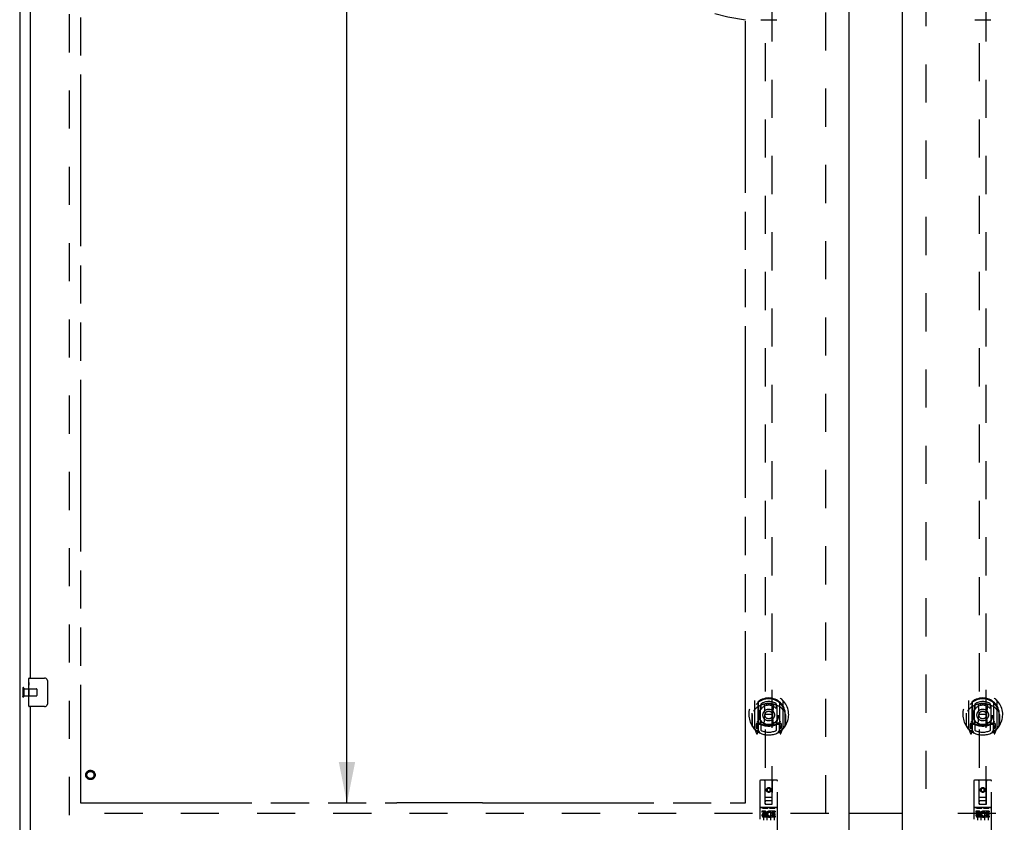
# Model space of a CAD drawing. Header units: inches. Extents: x 0 to 243, y 0 to 157.
# Tile 5 of 22: x 49 to 83, y 50 to 78. Entities that reach past the tile are written whole.
import ezdxf

# ---------------------------------------------------------------- set-up
doc = ezdxf.new("R2010")
doc.units = ezdxf.units.IN
doc.header["$LTSCALE"] = 13.357143
doc.header["$MEASUREMENT"] = 0
doc.linetypes.add('HIDDEN', pattern=[0.2, 0.1, -0.1])
doc.linetypes.add('PHANTOM', pattern=[0.8, 0.45, -0.05, 0.1, -0.05, 0.1, -0.05])
doc.layers.get('0').update_dxf_attribs({"linetype": 'CONTINUOUS'})
for name, color, linetype in [('02___PRT_ALL_AXES', 7, 'CONTINUOUS'), ('AVAILABLE_DOOR_SPACE', 7, 'CONTINUOUS'), ('DEFAULT_2', 8, 'HIDDEN'), ('DIMENSIONS', 7, 'CONTINUOUS')]:
    doc.layers.add(name, color=color, linetype=linetype)
doc.styles.get("Standard").update_dxf_attribs({"font": 'arial.ttf'})
doc.dimstyles.new('DIMSTYLE_2', dxfattribs={"dimtxt": 1.114286, "dimasz": 1.428571, "dimexe": 0.09, "dimexo": 0.07, "dimgap": 0.039, "dimtad": 0, "dimtih": 1, "dimtoh": 1, "dimzin": 4, "dimdsep": 46, "dimtxsty": 'Standard', "dimblk": '_FILLED', "dimblk1": '_FILLED', "dimblk2": '_FILLED', "dimcen": 0.09, "dimazin": 1, "dimtfac": 1, "dimtdec": 3, "dimtofl": 0, "dimtmove": 0, "dimatfit": 3, "dimldrblk": '_FILLED', "dimfxl": 1, "dimtolj": 1, "dimtzin": 4, "dimarcsym": 0})

# ---------------------------------------------------------------- blocks, each defined once
blk = doc.blocks.new('_FILLED')
at = {"color": 0, "linetype": 'ByBlock'}
blk.add_solid([(0, 0), (-1, 0.2), (-1, -0.2)], dxfattribs=at)
blk = doc.blocks.new('*D10')
at = {"layer": 'DIMENSIONS', "color": 2, "linetype": 'Continuous'}
for p, q in [((73.945, 92.119), (71.416, 92.119)), ((77.57, 92.119), (80.427, 92.119))]:
    blk.add_line(p, q, dxfattribs=at)
at = {"layer": 'DIMENSIONS', "color": 2, "linetype": 'Continuous', "xscale": 1.4285714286, "yscale": 1.4285714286, "zscale": 1.4285714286}
blk.add_blockref('_FILLED', (73.945, 92.119), dxfattribs=at)
at = {"layer": 'DIMENSIONS', "color": 2, "linetype": 'Continuous', "xscale": 1.4285714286, "yscale": 1.4285714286, "zscale": 1.4285714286, "rotation": 180}
blk.add_blockref('_FILLED', (77.57, 92.119), dxfattribs=at)
at = {"layer": 'DIMENSIONS', "color": 2, "linetype": 'Continuous', "insert": (70.859, 92.677), "char_height": 1.1143, "width": 3.02804, "attachment_point": 3, "line_spacing_factor": 0.9}
blk.add_mtext('3.63', dxfattribs=at)
blk = doc.blocks.new('*D11')
at = {"layer": 'DIMENSIONS', "color": 2, "linetype": 'Continuous'}
for p, q in [((60.372, 118.945), (58.692, 118.945)), ((59.977, 118.945), (59.977, 85.934)), ((59.977, 50.695), (59.977, 82.034))]:
    blk.add_line(p, q, dxfattribs=at)
at = {"layer": 'DIMENSIONS', "color": 2, "linetype": 'Continuous', "xscale": 1.4285714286, "yscale": 1.4285714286, "zscale": 1.4285714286}
for p, rotation in [((59.977, 118.945), 90), ((59.977, 50.695), 270)]:
    blk.add_blockref('_FILLED', p, dxfattribs=dict(at, rotation=rotation))
at = {"layer": 'DIMENSIONS', "color": 2, "linetype": 'Continuous', "insert": (59.977, 85.377), "char_height": 1.1143, "width": 3.89379, "attachment_point": 2, "line_spacing_factor": 0.9}
blk.add_mtext('68.25\\Ptyp.', dxfattribs=at)
blk = doc.blocks.new('*D12')
at = {"layer": 'DIMENSIONS', "color": 2, "linetype": 'Continuous'}
for p, q in [((59.977, 50.695), (59.977, 53.552)), ((59.977, 49.57), (59.977, 46.629)), ((59.977, 46.629), (61.206, 46.629))]:
    blk.add_line(p, q, dxfattribs=at)
at = {"layer": 'DIMENSIONS', "color": 2, "linetype": 'Continuous', "xscale": 1.4285714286, "yscale": 1.4285714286, "zscale": 1.4285714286}
for p, rotation in [((59.977, 50.695), 270), ((59.977, 49.57), 90)]:
    blk.add_blockref('_FILLED', p, dxfattribs=dict(at, rotation=rotation))
at = {"layer": 'DIMENSIONS', "color": 2, "linetype": 'Continuous', "insert": (61.763, 47.186), "char_height": 1.1143, "width": 3.02804, "attachment_point": 1, "line_spacing_factor": 0.9}
blk.add_mtext('1.13', dxfattribs=at)

msp = doc.modelspace()

# ---------------------------------------------------------------- linework, layer by layer
at = {"color": 3, "linetype": 'Continuous'}
for p, q in [((48.508, 120.716), (48.508, 48.924)), ((77.57, 119.966), (77.57, 49.674)), ((79.445, 49.674), (79.445, 119.966)), ((48.883, 55.07), (48.883, 84.32)), ((48.883, 49.674), (48.883, 54.07)), ((77.57, 50.335), (79.445, 50.335))]:
    msp.add_line(p, q, dxfattribs=at)
at = {"color": 7, "linetype": 'Continuous'}
for p, q in [((74.478, 78.127), (75.037, 78.127)), ((81.978, 78.127), (82.537, 78.127)), ((48.823, 54.909), (48.823, 55.055)), ((48.838, 55.07), (49.378, 55.07)), ((49.477, 54.97), (49.477, 54.17)), ((48.823, 54.652), (48.823, 54.685)), ((48.823, 54.455), (48.823, 54.486)), ((48.823, 54.085), (48.823, 54.224)), ((49.378, 54.07), (48.838, 54.07)), ((79.445, 50.32), (77.57, 50.32))]:
    msp.add_line(p, q, dxfattribs=at)
for points in [[(49.471, 55.006), (49.473, 55.001), (49.474, 54.995), (49.476, 54.989), (49.477, 54.983), (49.477, 54.976), (49.477, 54.97)], [(49.477, 54.17), (49.477, 54.164), (49.477, 54.157), (49.476, 54.151), (49.474, 54.145), (49.473, 54.14), (49.471, 54.134)]]:
    msp.add_lwpolyline(points, dxfattribs=at)
for centre, radius, start, end in [((48.838, 55.055), 0.015, 90, 180), ((49.378, 54.97), 0.1, 21.1999, 90), ((48.838, 54.085), 0.015, 180, 270), ((49.378, 54.17), 0.1, 270, 338.7946)]:
    msp.add_arc(centre, radius, start, end, dxfattribs=at)
at = {"layer": '02___PRT_ALL_AXES', "color": 7, "linetype": 'Continuous'}
for p, q in [((48.823, 54.909), (48.823, 55.055)), ((48.823, 54.652), (48.823, 54.909)), ((48.828, 54.853), (48.823, 54.853)), ((48.823, 54.685), (48.829, 54.685)), ((48.823, 54.085), (48.823, 54.649)), ((48.824, 54.622), (48.823, 54.622)), ((48.829, 54.685), (48.829, 54.822)), ((48.823, 54.491), (48.828, 54.491)), ((48.823, 54.455), (48.829, 54.455)), ((48.823, 54.392), (48.829, 54.392)), ((48.823, 54.224), (48.829, 54.224)), ((48.829, 54.224), (48.829, 54.455))]:
    msp.add_line(p, q, dxfattribs=at)
at = {"layer": '02___PRT_ALL_AXES', "color": 8, "linetype": 'HIDDEN'}
for p, q in [((48.655, 54.694), (48.655, 54.446)), ((48.655, 54.694), (49.102, 54.694)), ((48.655, 54.446), (49.102, 54.446)), ((75.04, 50.531), (74.475, 50.531)), ((74.613, 50.409), (74.521, 50.409)), ((74.521, 50.409), (74.521, 50.366)), ((74.83, 50.398), (74.833, 50.396)), ((74.989, 50.409), (74.833, 50.409)), ((74.833, 50.409), (74.833, 50.396)), ((74.989, 50.409), (74.989, 50.366)), ((82.54, 50.531), (81.975, 50.531)), ((82.113, 50.409), (82.021, 50.409)), ((82.021, 50.409), (82.021, 50.366)), ((82.33, 50.398), (82.333, 50.396)), ((82.489, 50.409), (82.333, 50.409)), ((82.333, 50.409), (82.333, 50.396)), ((82.489, 50.409), (82.489, 50.366)), ((74.613, 50.366), (74.521, 50.366)), ((74.617, 50.323), (74.571, 50.323)), ((74.613, 50.282), (74.585, 50.282)), ((74.677, 50.238), (74.585, 50.238)), ((74.677, 50.195), (74.585, 50.195)), ((74.677, 50.238), (74.677, 50.195)), ((74.809, 50.243), (74.826, 50.204)), ((74.833, 50.373), (74.82, 50.354)), ((74.833, 50.373), (74.833, 50.195)), ((74.989, 50.195), (74.833, 50.195)), ((74.989, 50.366), (74.876, 50.366)), ((74.876, 50.366), (74.876, 50.323)), ((74.968, 50.323), (74.876, 50.323)), ((74.968, 50.28), (74.876, 50.28)), ((74.876, 50.28), (74.876, 50.238)), ((74.989, 50.238), (74.876, 50.238)), ((74.968, 50.323), (74.968, 50.28)), ((74.989, 50.238), (74.989, 50.195)), ((82.113, 50.366), (82.021, 50.366)), ((82.117, 50.323), (82.071, 50.323)), ((82.113, 50.282), (82.085, 50.282)), ((82.177, 50.238), (82.085, 50.238)), ((82.177, 50.195), (82.085, 50.195)), ((82.177, 50.238), (82.177, 50.195)), ((82.309, 50.243), (82.326, 50.204)), ((82.333, 50.373), (82.32, 50.354)), ((82.333, 50.373), (82.333, 50.195)), ((82.489, 50.195), (82.333, 50.195)), ((82.489, 50.366), (82.376, 50.366)), ((82.376, 50.366), (82.376, 50.323)), ((82.468, 50.323), (82.376, 50.323)), ((82.468, 50.28), (82.376, 50.28)), ((82.376, 50.28), (82.376, 50.238)), ((82.489, 50.238), (82.376, 50.238)), ((82.468, 50.323), (82.468, 50.28)), ((82.489, 50.238), (82.489, 50.195))]:
    msp.add_line(p, q, dxfattribs=at)
at = {"layer": '02___PRT_ALL_AXES', "color": 7, "linetype": 'Continuous'}
for points in [[(48.823, 54.909), (48.823, 54.906), (48.823, 54.901), (48.824, 54.896), (48.825, 54.882)], [(48.825, 54.882), (48.826, 54.875), (48.827, 54.867), (48.828, 54.858)], [(48.823, 54.652), (48.823, 54.643), (48.823, 54.634), (48.824, 54.624)], [(48.824, 54.624), (48.827, 54.591), (48.828, 54.579), (48.828, 54.566), (48.829, 54.554), (48.829, 54.541), (48.829, 54.528), (48.829, 54.515), (48.829, 54.502), (48.828, 54.49), (48.828, 54.478), (48.827, 54.466)], [(48.828, 54.858), (48.829, 54.849), (48.829, 54.84), (48.829, 54.831), (48.829, 54.822)]]:
    msp.add_lwpolyline(points, dxfattribs=at)
at = {"layer": '02___PRT_ALL_AXES', "color": 8, "linetype": 'HIDDEN'}
for centre, radius in [((50.987, 51.674), 0.124), ((74.758, 51.148), 0.085), ((82.258, 51.148), 0.085)]:
    msp.add_circle(centre, radius, dxfattribs=at)
for centre, radius, start, end in [((74.613, 50.345), 0.0635, 270, 90), ((74.784, 50.302), 0.107, 64.2636, 293.4027), ((82.113, 50.345), 0.0635, 270, 90), ((82.284, 50.302), 0.107, 64.2636, 293.4027), ((74.584, 50.26), 0.0644, 102.2995, 270.0775), ((74.585, 50.26), 0.0219, 89.9011, 270), ((74.613, 50.344), 0.0219, 280.307, 90), ((74.784, 50.302), 0.0639, 54.8895, 293.4026), ((82.084, 50.26), 0.0644, 102.2995, 270.0775), ((82.085, 50.26), 0.0219, 89.9011, 270), ((82.113, 50.344), 0.0219, 280.307, 90), ((82.284, 50.302), 0.0639, 54.8895, 293.4026)]:
    msp.add_arc(centre, radius, start, end, dxfattribs=at)
at = {"layer": '02___PRT_ALL_AXES', "color": 7, "linetype": 'Continuous'}
msp.add_ellipse((49.086, 54.486), major_axis=(0.263, 0), ratio=0.432808, start_param=3.141593, end_param=3.321581, dxfattribs=at)
at = {"layer": 'AVAILABLE_DOOR_SPACE', "color": 4, "linetype": 'PHANTOM'}
for p, q in [((50.633, 118.945), (50.633, 50.695)), ((73.945, 50.695), (73.945, 78.119)), ((50.633, 50.695), (61.726, 50.695)), ((64.726, 50.696), (61.726, 50.696)), ((61.726, 50.696), (61.726, 50.695)), ((64.726, 50.695), (64.726, 50.696)), ((64.726, 50.695), (73.945, 50.695))]:
    msp.add_line(p, q, dxfattribs=at)
msp.add_arc((74.758, 84.82), 6.75, 180, 263.0865, dxfattribs=at)
at = {"layer": 'DEFAULT_2', "color": 8, "linetype": 'HIDDEN'}
for p, q in [((50.258, 50.268), (50.258, 119.372)), ((76.758, 50.335), (76.758, 119.305)), ((80.258, 119.305), (80.258, 50.335)), ((74.633, 82.649), (74.633, 50.648)), ((74.883, 50.648), (74.883, 82.649)), ((82.133, 82.649), (82.133, 50.648)), ((82.383, 50.648), (82.383, 82.649)), ((48.612, 54.712), (48.612, 54.428)), ((48.655, 54.712), (48.655, 54.428)), ((49.112, 54.684), (49.112, 54.456)), ((74.258, 54.275), (74.258, 53.308)), ((74.375, 54.221), (74.375, 53.205)), ((74.383, 54.197), (74.383, 53.194)), ((75.133, 54.197), (75.133, 53.194)), ((75.14, 54.221), (75.14, 53.205)), ((75.258, 53.308), (75.258, 54.275)), ((81.758, 54.275), (81.758, 53.308)), ((81.875, 54.221), (81.875, 53.205)), ((81.883, 54.197), (81.883, 53.194)), ((82.633, 54.197), (82.633, 53.194)), ((82.64, 54.221), (82.64, 53.205)), ((82.758, 53.308), (82.758, 54.275)), ((74.183, 53.838), (74.183, 53.841)), ((74.183, 53.381), (74.183, 53.838)), ((74.475, 53.473), (74.475, 54.105)), ((74.483, 54.157), (74.483, 54.054)), ((74.595, 54.131), (74.625, 53.792)), ((74.92, 54.131), (74.89, 53.792)), ((75.033, 54.054), (75.033, 54.157)), ((75.04, 54.105), (75.04, 53.473)), ((75.333, 53.838), (75.332, 53.841)), ((75.333, 53.381), (75.333, 53.838)), ((81.683, 53.838), (81.683, 53.841)), ((81.683, 53.381), (81.683, 53.838)), ((81.975, 53.473), (81.975, 54.105)), ((81.983, 54.157), (81.983, 54.054)), ((82.095, 54.131), (82.125, 53.792)), ((82.42, 54.131), (82.39, 53.792)), ((82.533, 54.054), (82.533, 54.157)), ((82.54, 54.105), (82.54, 53.473)), ((82.833, 53.838), (82.832, 53.841)), ((82.833, 53.381), (82.833, 53.838)), ((74.175, 53.792), (74.19, 53.791)), ((74.175, 53.792), (74.175, 53.403)), ((74.483, 53.493), (74.483, 53.24)), ((74.594, 53.447), (74.625, 53.792)), ((74.89, 53.792), (74.625, 53.792)), ((74.921, 53.447), (74.89, 53.792)), ((75.033, 53.24), (75.033, 53.493)), ((75.34, 53.792), (75.325, 53.791)), ((75.34, 53.792), (75.34, 53.403)), ((81.675, 53.792), (81.69, 53.791)), ((81.675, 53.792), (81.675, 53.403)), ((81.983, 53.493), (81.983, 53.24)), ((82.094, 53.447), (82.125, 53.792)), ((82.39, 53.792), (82.125, 53.792)), ((82.421, 53.447), (82.39, 53.792)), ((82.533, 53.24), (82.533, 53.493)), ((82.84, 53.792), (82.825, 53.791)), ((82.84, 53.792), (82.84, 53.403)), ((74.262, 53.297), (74.332, 53.122)), ((74.375, 53.462), (74.315, 53.462)), ((74.315, 53.462), (74.315, 53.312)), ((74.315, 53.312), (74.383, 53.312)), ((74.353, 53.366), (74.323, 53.32)), ((74.354, 53.202), (74.358, 53.199)), ((74.361, 53.125), (74.375, 53.205)), ((74.453, 53.143), (74.383, 53.252)), ((74.385, 53.426), (74.385, 53.218)), ((74.475, 53.464), (74.403, 53.464)), ((74.471, 53.446), (74.405, 53.446)), ((75.113, 53.464), (75.04, 53.464)), ((75.11, 53.446), (75.044, 53.446)), ((75.133, 53.252), (75.063, 53.143)), ((75.13, 53.218), (75.13, 53.426)), ((75.133, 53.312), (75.2, 53.312)), ((75.2, 53.462), (75.14, 53.462)), ((75.14, 53.205), (75.154, 53.125)), ((75.161, 53.201), (75.161, 53.202)), ((75.161, 53.202), (75.162, 53.202)), ((75.161, 53.202), (75.162, 53.202)), ((75.192, 53.32), (75.162, 53.366)), ((75.183, 53.122), (75.253, 53.297)), ((75.2, 53.312), (75.2, 53.462)), ((81.762, 53.297), (81.832, 53.122)), ((81.875, 53.462), (81.815, 53.462)), ((81.815, 53.462), (81.815, 53.312)), ((81.815, 53.312), (81.883, 53.312)), ((81.853, 53.366), (81.823, 53.32)), ((81.854, 53.202), (81.858, 53.199)), ((81.861, 53.125), (81.875, 53.205)), ((81.953, 53.143), (81.883, 53.252)), ((81.885, 53.426), (81.885, 53.218)), ((81.975, 53.464), (81.903, 53.464)), ((81.971, 53.446), (81.905, 53.446)), ((82.613, 53.464), (82.54, 53.464)), ((82.61, 53.446), (82.544, 53.446)), ((82.633, 53.252), (82.563, 53.143)), ((82.63, 53.218), (82.63, 53.426)), ((82.633, 53.312), (82.7, 53.312)), ((82.7, 53.462), (82.64, 53.462)), ((82.64, 53.205), (82.654, 53.125)), ((82.661, 53.201), (82.661, 53.202)), ((82.661, 53.202), (82.662, 53.202)), ((82.661, 53.202), (82.662, 53.202)), ((82.692, 53.32), (82.662, 53.366)), ((82.683, 53.122), (82.753, 53.297)), ((82.7, 53.312), (82.7, 53.462)), ((74.445, 51.458), (74.445, 49.733)), ((75.04, 51.488), (74.475, 51.488)), ((74.631, 50.648), (74.628, 51.458)), ((74.884, 50.648), (74.888, 51.458)), ((75.07, 49.733), (75.07, 51.458)), ((81.945, 51.458), (81.945, 49.733)), ((82.54, 51.488), (81.975, 51.488)), ((82.131, 50.648), (82.128, 51.458)), ((82.384, 50.648), (82.388, 51.458)), ((82.57, 49.733), (82.57, 51.458)), ((74.758, 51.22), (74.695, 51.184)), ((74.695, 51.184), (74.705, 51.178)), ((74.695, 51.184), (74.695, 51.112)), ((74.695, 51.112), (74.705, 51.118)), ((74.695, 51.112), (74.758, 51.076)), ((74.758, 51.208), (74.705, 51.178)), ((74.705, 51.178), (74.705, 51.118)), ((74.705, 51.118), (74.758, 51.087)), ((74.82, 51.184), (74.758, 51.22)), ((74.758, 51.22), (74.758, 51.208)), ((74.81, 51.178), (74.758, 51.208)), ((74.758, 51.087), (74.81, 51.118)), ((74.758, 51.076), (74.82, 51.112)), ((74.758, 51.076), (74.758, 51.087)), ((74.82, 51.184), (74.81, 51.178)), ((74.81, 51.118), (74.81, 51.178)), ((74.82, 51.112), (74.81, 51.118)), ((74.82, 51.112), (74.82, 51.184)), ((82.258, 51.22), (82.195, 51.184)), ((82.195, 51.184), (82.205, 51.178)), ((82.195, 51.184), (82.195, 51.112)), ((82.195, 51.112), (82.205, 51.118)), ((82.195, 51.112), (82.258, 51.076)), ((82.258, 51.208), (82.205, 51.178)), ((82.205, 51.178), (82.205, 51.118)), ((82.205, 51.118), (82.258, 51.087)), ((82.32, 51.184), (82.258, 51.22)), ((82.258, 51.22), (82.258, 51.208)), ((82.31, 51.178), (82.258, 51.208)), ((82.258, 51.087), (82.31, 51.118)), ((82.258, 51.076), (82.32, 51.112)), ((82.258, 51.076), (82.258, 51.087)), ((82.32, 51.184), (82.31, 51.178)), ((82.31, 51.118), (82.31, 51.178)), ((82.32, 51.112), (82.31, 51.118)), ((82.32, 51.112), (82.32, 51.184)), ((74.63, 50.898), (74.885, 50.898)), ((74.843, 50.773), (74.673, 50.773)), ((82.13, 50.898), (82.385, 50.898)), ((82.343, 50.773), (82.173, 50.773)), ((74.475, 50.531), (75.04, 50.531)), ((74.546, 50.514), (74.718, 50.514)), ((74.57, 50.4), (74.57, 50.094)), ((74.631, 50.648), (74.633, 50.648)), ((74.633, 50.648), (74.883, 50.648)), ((74.695, 50.4), (74.695, 50.094)), ((74.796, 50.514), (74.968, 50.514)), ((74.82, 50.4), (74.82, 50.094)), ((74.883, 50.648), (74.884, 50.648)), ((74.945, 50.4), (74.945, 50.094)), ((81.975, 50.531), (82.54, 50.531)), ((82.046, 50.514), (82.218, 50.514)), ((82.07, 50.4), (82.07, 50.094)), ((82.131, 50.648), (82.133, 50.648)), ((82.133, 50.648), (82.383, 50.648)), ((82.195, 50.4), (82.195, 50.094)), ((82.296, 50.514), (82.468, 50.514)), ((82.32, 50.4), (82.32, 50.094)), ((82.383, 50.648), (82.384, 50.648)), ((82.445, 50.4), (82.445, 50.094)), ((76.862, 50.32), (50.258, 50.32)), ((106.758, 50.32), (80.154, 50.32))]:
    msp.add_line(p, q, dxfattribs=at)
for points in [[(74.303, 54.007), (74.302, 54.005), (74.3, 54.004), (74.299, 54.003), (74.297, 54.001), (74.295, 54), (74.294, 53.998), (74.292, 53.996), (74.29, 53.995), (74.289, 53.993), (74.287, 53.991), (74.285, 53.989), (74.283, 53.987), (74.281, 53.985), (74.279, 53.983), (74.277, 53.98), (74.275, 53.978), (74.273, 53.975), (74.271, 53.973), (74.269, 53.97), (74.267, 53.968), (74.265, 53.965), (74.262, 53.962), (74.26, 53.959), (74.258, 53.955), (74.255, 53.952), (74.253, 53.949), (74.25, 53.945), (74.248, 53.941), (74.245, 53.937), (74.243, 53.933), (74.24, 53.929), (74.237, 53.925), (74.234, 53.92), (74.231, 53.915), (74.228, 53.91), (74.225, 53.905)], [(74.57, 54.148), (74.575, 54.15), (74.58, 54.151), (74.586, 54.153), (74.591, 54.154), (74.597, 54.155), (74.602, 54.157), (74.608, 54.158), (74.613, 54.159), (74.619, 54.16), (74.624, 54.161), (74.63, 54.162), (74.635, 54.163), (74.641, 54.164), (74.646, 54.165), (74.652, 54.166), (74.657, 54.167), (74.663, 54.168), (74.668, 54.168), (74.674, 54.169), (74.679, 54.17), (74.685, 54.17), (74.69, 54.171), (74.696, 54.171), (74.702, 54.172), (74.707, 54.172), (74.713, 54.173), (74.718, 54.173), (74.724, 54.173), (74.73, 54.173), (74.735, 54.174), (74.741, 54.174), (74.746, 54.174), (74.752, 54.174), (74.758, 54.174), (74.763, 54.174), (74.769, 54.174), (74.774, 54.174), (74.78, 54.174), (74.786, 54.173), (74.791, 54.173), (74.797, 54.173), (74.802, 54.173), (74.808, 54.172), (74.813, 54.172), (74.819, 54.171), (74.825, 54.171), (74.83, 54.17), (74.836, 54.17), (74.841, 54.169), (74.847, 54.168), (74.852, 54.168), (74.858, 54.167), (74.863, 54.166), (74.869, 54.165), (74.875, 54.164), (74.88, 54.163), (74.886, 54.162), (74.891, 54.161), (74.897, 54.16), (74.902, 54.159), (74.907, 54.158), (74.913, 54.157), (74.918, 54.155), (74.924, 54.154), (74.929, 54.153), (74.935, 54.151), (74.94, 54.15), (74.946, 54.148)], [(75.29, 53.905), (75.287, 53.91), (75.284, 53.915), (75.281, 53.92), (75.278, 53.925), (75.275, 53.929), (75.273, 53.933), (75.27, 53.937), (75.267, 53.941), (75.265, 53.945), (75.262, 53.949), (75.26, 53.952), (75.257, 53.955), (75.255, 53.959), (75.253, 53.962), (75.25, 53.965), (75.248, 53.968), (75.246, 53.97), (75.244, 53.973), (75.242, 53.975), (75.24, 53.978), (75.238, 53.98), (75.236, 53.983), (75.234, 53.985), (75.232, 53.987), (75.23, 53.989), (75.228, 53.991), (75.227, 53.993), (75.225, 53.995), (75.223, 53.996), (75.221, 53.998), (75.22, 53.999), (75.218, 54.001), (75.216, 54.002), (75.215, 54.004), (75.213, 54.005), (75.212, 54.007)], [(81.803, 54.007), (81.802, 54.005), (81.8, 54.004), (81.799, 54.003), (81.797, 54.001), (81.795, 54), (81.794, 53.998), (81.792, 53.996), (81.79, 53.995), (81.789, 53.993), (81.787, 53.991), (81.785, 53.989), (81.783, 53.987), (81.781, 53.985), (81.779, 53.983), (81.777, 53.98), (81.775, 53.978), (81.773, 53.975), (81.771, 53.973), (81.769, 53.97), (81.767, 53.968), (81.765, 53.965), (81.762, 53.962), (81.76, 53.959), (81.758, 53.955), (81.755, 53.952), (81.753, 53.949), (81.75, 53.945), (81.748, 53.941), (81.745, 53.937), (81.743, 53.933), (81.74, 53.929), (81.737, 53.925), (81.734, 53.92), (81.731, 53.915), (81.728, 53.91), (81.725, 53.905)], [(82.07, 54.148), (82.075, 54.15), (82.08, 54.151), (82.086, 54.153), (82.091, 54.154), (82.097, 54.155), (82.102, 54.157), (82.108, 54.158), (82.113, 54.159), (82.119, 54.16), (82.124, 54.161), (82.13, 54.162), (82.135, 54.163), (82.141, 54.164), (82.146, 54.165), (82.152, 54.166), (82.157, 54.167), (82.163, 54.168), (82.168, 54.168), (82.174, 54.169), (82.179, 54.17), (82.185, 54.17), (82.19, 54.171), (82.196, 54.171), (82.202, 54.172), (82.207, 54.172), (82.213, 54.173), (82.218, 54.173), (82.224, 54.173), (82.23, 54.173), (82.235, 54.174), (82.241, 54.174), (82.246, 54.174), (82.252, 54.174), (82.258, 54.174), (82.263, 54.174), (82.269, 54.174), (82.274, 54.174), (82.28, 54.174), (82.286, 54.173), (82.291, 54.173), (82.297, 54.173), (82.302, 54.173), (82.308, 54.172), (82.313, 54.172), (82.319, 54.171), (82.325, 54.171), (82.33, 54.17), (82.336, 54.17), (82.341, 54.169), (82.347, 54.168), (82.352, 54.168), (82.358, 54.167), (82.363, 54.166), (82.369, 54.165), (82.375, 54.164), (82.38, 54.163), (82.386, 54.162), (82.391, 54.161), (82.397, 54.16), (82.402, 54.159), (82.407, 54.158), (82.413, 54.157), (82.418, 54.155), (82.424, 54.154), (82.429, 54.153), (82.435, 54.151), (82.44, 54.15), (82.446, 54.148)], [(82.79, 53.905), (82.787, 53.91), (82.784, 53.915), (82.781, 53.92), (82.778, 53.925), (82.775, 53.929), (82.773, 53.933), (82.77, 53.937), (82.767, 53.941), (82.765, 53.945), (82.762, 53.949), (82.76, 53.952), (82.757, 53.955), (82.755, 53.959), (82.753, 53.962), (82.75, 53.965), (82.748, 53.968), (82.746, 53.97), (82.744, 53.973), (82.742, 53.975), (82.74, 53.978), (82.738, 53.98), (82.736, 53.983), (82.734, 53.985), (82.732, 53.987), (82.73, 53.989), (82.728, 53.991), (82.727, 53.993), (82.725, 53.995), (82.723, 53.996), (82.721, 53.998), (82.72, 53.999), (82.718, 54.001), (82.716, 54.002), (82.715, 54.004), (82.713, 54.005), (82.712, 54.007)], [(74.54, 50.513), (74.54, 50.513), (74.54, 50.513), (74.54, 50.513), (74.54, 50.513), (74.541, 50.514), (74.541, 50.514), (74.541, 50.514), (74.541, 50.514), (74.541, 50.514), (74.541, 50.514), (74.541, 50.514), (74.541, 50.514), (74.541, 50.514), (74.541, 50.514), (74.542, 50.514), (74.542, 50.514), (74.542, 50.514), (74.542, 50.514), (74.542, 50.514), (74.542, 50.514), (74.542, 50.514), (74.542, 50.514), (74.543, 50.514), (74.543, 50.514), (74.543, 50.514), (74.543, 50.514), (74.543, 50.514), (74.543, 50.514), (74.543, 50.514), (74.544, 50.514), (74.544, 50.514), (74.544, 50.514), (74.544, 50.514), (74.544, 50.514), (74.544, 50.514), (74.545, 50.514), (74.545, 50.514), (74.545, 50.514), (74.545, 50.514), (74.545, 50.514), (74.546, 50.514), (74.546, 50.514), (74.546, 50.514), (74.546, 50.514), (74.546, 50.514)], [(74.718, 50.514), (74.719, 50.514), (74.719, 50.514), (74.719, 50.514), (74.719, 50.514), (74.72, 50.514), (74.72, 50.514), (74.72, 50.514), (74.72, 50.514), (74.72, 50.514), (74.72, 50.514), (74.721, 50.514), (74.721, 50.514), (74.721, 50.514), (74.721, 50.514), (74.721, 50.514), (74.721, 50.514), (74.722, 50.514), (74.722, 50.514), (74.722, 50.514), (74.722, 50.514), (74.722, 50.514), (74.722, 50.514), (74.723, 50.514), (74.723, 50.514), (74.723, 50.514), (74.723, 50.514), (74.723, 50.514), (74.723, 50.514), (74.723, 50.514), (74.723, 50.514), (74.724, 50.514), (74.724, 50.514), (74.724, 50.514), (74.724, 50.514), (74.724, 50.514), (74.724, 50.514), (74.724, 50.514), (74.724, 50.514), (74.724, 50.514), (74.725, 50.514), (74.725, 50.514), (74.725, 50.513), (74.725, 50.513), (74.725, 50.513), (74.725, 50.513), (74.725, 50.513)], [(74.79, 50.513), (74.79, 50.513), (74.79, 50.513), (74.79, 50.513), (74.79, 50.513), (74.791, 50.514), (74.791, 50.514), (74.791, 50.514), (74.791, 50.514), (74.791, 50.514), (74.791, 50.514), (74.791, 50.514), (74.791, 50.514), (74.791, 50.514), (74.791, 50.514), (74.792, 50.514), (74.792, 50.514), (74.792, 50.514), (74.792, 50.514), (74.792, 50.514), (74.792, 50.514), (74.792, 50.514), (74.792, 50.514), (74.793, 50.514), (74.793, 50.514), (74.793, 50.514), (74.793, 50.514), (74.793, 50.514), (74.793, 50.514), (74.793, 50.514), (74.794, 50.514), (74.794, 50.514), (74.794, 50.514), (74.794, 50.514), (74.794, 50.514), (74.794, 50.514), (74.795, 50.514), (74.795, 50.514), (74.795, 50.514), (74.795, 50.514), (74.795, 50.514), (74.796, 50.514), (74.796, 50.514), (74.796, 50.514), (74.796, 50.514), (74.796, 50.514)], [(74.968, 50.514), (74.969, 50.514), (74.969, 50.514), (74.969, 50.514), (74.969, 50.514), (74.97, 50.514), (74.97, 50.514), (74.97, 50.514), (74.97, 50.514), (74.97, 50.514), (74.97, 50.514), (74.971, 50.514), (74.971, 50.514), (74.971, 50.514), (74.971, 50.514), (74.971, 50.514), (74.971, 50.514), (74.972, 50.514), (74.972, 50.514), (74.972, 50.514), (74.972, 50.514), (74.972, 50.514), (74.972, 50.514), (74.973, 50.514), (74.973, 50.514), (74.973, 50.514), (74.973, 50.514), (74.973, 50.514), (74.973, 50.514), (74.973, 50.514), (74.973, 50.514), (74.974, 50.514), (74.974, 50.514), (74.974, 50.514), (74.974, 50.514), (74.974, 50.514), (74.974, 50.514), (74.974, 50.514), (74.974, 50.514), (74.974, 50.514), (74.975, 50.514), (74.975, 50.514), (74.975, 50.513), (74.975, 50.513), (74.975, 50.513), (74.975, 50.513), (74.975, 50.513)], [(82.04, 50.513), (82.04, 50.513), (82.04, 50.513), (82.04, 50.513), (82.04, 50.513), (82.041, 50.514), (82.041, 50.514), (82.041, 50.514), (82.041, 50.514), (82.041, 50.514), (82.041, 50.514), (82.041, 50.514), (82.041, 50.514), (82.041, 50.514), (82.041, 50.514), (82.042, 50.514), (82.042, 50.514), (82.042, 50.514), (82.042, 50.514), (82.042, 50.514), (82.042, 50.514), (82.042, 50.514), (82.042, 50.514), (82.043, 50.514), (82.043, 50.514), (82.043, 50.514), (82.043, 50.514), (82.043, 50.514), (82.043, 50.514), (82.043, 50.514), (82.044, 50.514), (82.044, 50.514), (82.044, 50.514), (82.044, 50.514), (82.044, 50.514), (82.044, 50.514), (82.045, 50.514), (82.045, 50.514), (82.045, 50.514), (82.045, 50.514), (82.045, 50.514), (82.046, 50.514), (82.046, 50.514), (82.046, 50.514), (82.046, 50.514), (82.046, 50.514)], [(82.218, 50.514), (82.219, 50.514), (82.219, 50.514), (82.219, 50.514), (82.219, 50.514), (82.22, 50.514), (82.22, 50.514), (82.22, 50.514), (82.22, 50.514), (82.22, 50.514), (82.22, 50.514), (82.221, 50.514), (82.221, 50.514), (82.221, 50.514), (82.221, 50.514), (82.221, 50.514), (82.221, 50.514), (82.222, 50.514), (82.222, 50.514), (82.222, 50.514), (82.222, 50.514), (82.222, 50.514), (82.222, 50.514), (82.223, 50.514), (82.223, 50.514), (82.223, 50.514), (82.223, 50.514), (82.223, 50.514), (82.223, 50.514), (82.223, 50.514), (82.223, 50.514), (82.224, 50.514), (82.224, 50.514), (82.224, 50.514), (82.224, 50.514), (82.224, 50.514), (82.224, 50.514), (82.224, 50.514), (82.224, 50.514), (82.224, 50.514), (82.225, 50.514), (82.225, 50.514), (82.225, 50.513), (82.225, 50.513), (82.225, 50.513), (82.225, 50.513), (82.225, 50.513)], [(82.29, 50.513), (82.29, 50.513), (82.29, 50.513), (82.29, 50.513), (82.29, 50.513), (82.291, 50.514), (82.291, 50.514), (82.291, 50.514), (82.291, 50.514), (82.291, 50.514), (82.291, 50.514), (82.291, 50.514), (82.291, 50.514), (82.291, 50.514), (82.291, 50.514), (82.292, 50.514), (82.292, 50.514), (82.292, 50.514), (82.292, 50.514), (82.292, 50.514), (82.292, 50.514), (82.292, 50.514), (82.292, 50.514), (82.293, 50.514), (82.293, 50.514), (82.293, 50.514), (82.293, 50.514), (82.293, 50.514), (82.293, 50.514), (82.293, 50.514), (82.294, 50.514), (82.294, 50.514), (82.294, 50.514), (82.294, 50.514), (82.294, 50.514), (82.294, 50.514), (82.295, 50.514), (82.295, 50.514), (82.295, 50.514), (82.295, 50.514), (82.295, 50.514), (82.296, 50.514), (82.296, 50.514), (82.296, 50.514), (82.296, 50.514), (82.296, 50.514)], [(82.468, 50.514), (82.469, 50.514), (82.469, 50.514), (82.469, 50.514), (82.469, 50.514), (82.47, 50.514), (82.47, 50.514), (82.47, 50.514), (82.47, 50.514), (82.47, 50.514), (82.47, 50.514), (82.471, 50.514), (82.471, 50.514), (82.471, 50.514), (82.471, 50.514), (82.471, 50.514), (82.471, 50.514), (82.472, 50.514), (82.472, 50.514), (82.472, 50.514), (82.472, 50.514), (82.472, 50.514), (82.472, 50.514), (82.473, 50.514), (82.473, 50.514), (82.473, 50.514), (82.473, 50.514), (82.473, 50.514), (82.473, 50.514), (82.473, 50.514), (82.473, 50.514), (82.474, 50.514), (82.474, 50.514), (82.474, 50.514), (82.474, 50.514), (82.474, 50.514), (82.474, 50.514), (82.474, 50.514), (82.474, 50.514), (82.474, 50.514), (82.475, 50.514), (82.475, 50.514), (82.475, 50.513), (82.475, 50.513), (82.475, 50.513), (82.475, 50.513), (82.475, 50.513)]]:
    msp.add_lwpolyline(points, dxfattribs=at)
for centre, radius in [((74.758, 53.774), 0.35), ((74.758, 53.774), 0.335), ((74.758, 53.774), 0.205), ((74.758, 53.774), 0.133), ((82.258, 53.774), 0.35), ((82.258, 53.774), 0.335), ((82.258, 53.774), 0.205), ((82.258, 53.774), 0.133), ((50.987, 51.674), 0.164), ((50.987, 51.674), 0.124), ((74.758, 51.148), 0.0845), ((82.258, 51.148), 0.0845)]:
    msp.add_circle(centre, radius, dxfattribs=at)
for centre, radius, start, end in [((48.633, 54.712), 0.0215, 0, 180), ((49.102, 54.684), 0.01, 0, 90), ((48.633, 54.428), 0.0215, 180, 360), ((49.102, 54.456), 0.01, 270, 360), ((74.758, 53.792), 0.7, 305.5126, 234.4874), ((74.758, 53.789), 0.583, 0.2464, 179.7536), ((74.758, 53.764), 0.58, 7.6622, 172.3378), ((74.273, 54.275), 0.015, 135.0748, 180), ((74.39, 54.221), 0.015, 130.3587, 180), ((74.403, 54.197), 0.02, 129.3378, 179.9984), ((74.758, 53.764), 0.48, 55.0461, 124.9539), ((75.113, 54.197), 0.02, 0, 50.6594), ((75.125, 54.221), 0.015, 0, 49.6413), ((75.243, 54.275), 0.015, 0, 44.9252), ((82.258, 53.792), 0.7, 305.5126, 234.4874), ((82.258, 53.789), 0.583, 0.2464, 179.7536), ((82.258, 53.764), 0.58, 7.6622, 172.3378), ((81.773, 54.275), 0.015, 135.0748, 180), ((81.89, 54.221), 0.015, 130.3587, 180), ((81.903, 54.197), 0.02, 129.3378, 179.9984), ((82.258, 53.764), 0.48, 55.0461, 124.9539), ((82.613, 54.197), 0.02, 0, 50.6594), ((82.625, 54.221), 0.015, 0, 49.6413), ((82.743, 54.275), 0.015, 0, 44.9252), ((74.203, 53.838), 0.02, 172.3378, 180), ((74.758, 53.474), 0.7, 49.529, 130.471), ((74.49, 54.105), 0.015, 112.9863, 180), ((74.513, 54.054), 0.03, 180, 311.1261), ((74.758, 53.774), 0.343, 48.8739, 131.1261), ((74.575, 54.129), 0.02, 5.0796, 105.5752), ((74.94, 54.129), 0.02, 74.4248, 174.9204), ((75.003, 54.054), 0.03, 228.8739, 360), ((75.025, 54.105), 0.015, 0, 67.0137), ((75.313, 53.838), 0.02, 0, 7.6622), ((81.703, 53.838), 0.02, 172.3378, 180), ((82.258, 53.474), 0.7, 49.529, 130.471), ((81.99, 54.105), 0.015, 112.9863, 180), ((82.013, 54.054), 0.03, 180, 311.1261), ((82.258, 53.774), 0.343, 48.8739, 131.1261), ((82.075, 54.129), 0.02, 5.0796, 105.5752), ((82.44, 54.129), 0.02, 74.4248, 174.9204), ((82.503, 54.054), 0.03, 228.8739, 360), ((82.525, 54.105), 0.015, 0, 67.0137), ((82.813, 53.838), 0.02, 0, 7.6622), ((74.758, 54.104), 0.7, 233.2319, 306.7681), ((74.513, 53.493), 0.03, 48.8739, 180), ((74.758, 53.774), 0.343, 228.8739, 311.1261), ((75.003, 53.493), 0.03, 0, 131.1261), ((82.258, 54.104), 0.7, 233.2319, 306.7681), ((82.013, 53.493), 0.03, 48.8739, 180), ((82.258, 53.774), 0.343, 228.8739, 311.1261), ((82.503, 53.493), 0.03, 0, 131.1261), ((74.203, 53.381), 0.02, 180, 215.2961), ((74.758, 53.774), 0.7, 215.2961, 324.7039), ((74.273, 53.308), 0.015, 180, 224.9252), ((74.328, 53.317), 0.005, 147.3208, 270), ((74.363, 53.238), 0.02, 234.4874, 360), ((74.195, 53.468), 0.188, 327.3208, 360), ((74.365, 53.218), 0.02, 234.7457, 360), ((74.403, 53.444), 0.02, 90, 180), ((74.403, 53.194), 0.02, 180, 238.5295), ((74.405, 53.426), 0.02, 90, 180), ((74.471, 53.426), 0.02, 66.536, 90), ((74.49, 53.473), 0.015, 180, 247.0137), ((74.758, 54.086), 0.7, 246.536, 293.464), ((74.758, 53.774), 0.6, 242.7204, 297.2796), ((74.575, 53.449), 0.02, 254.3869, 354.9204), ((74.941, 53.449), 0.02, 185.0796, 285.6131), ((75.025, 53.473), 0.015, 292.9863, 360), ((75.044, 53.426), 0.02, 90, 113.464), ((75.11, 53.426), 0.02, 0, 90), ((75.113, 53.444), 0.02, 0, 90), ((75.113, 53.194), 0.02, 301.4688, 359.9992), ((75.15, 53.218), 0.02, 180, 305.2543), ((75.321, 53.468), 0.188, 180, 212.6792), ((75.153, 53.238), 0.02, 180, 305.5126), ((75.188, 53.317), 0.005, 270, 32.6792), ((75.243, 53.308), 0.015, 315.0748, 360), ((75.313, 53.381), 0.02, 324.7039, 360), ((81.703, 53.381), 0.02, 180, 215.2961), ((82.258, 53.774), 0.7, 215.2961, 324.7039), ((81.773, 53.308), 0.015, 180, 224.9252), ((81.828, 53.317), 0.005, 147.3208, 270), ((81.863, 53.238), 0.02, 234.4874, 360), ((81.695, 53.468), 0.188, 327.3208, 360), ((81.865, 53.218), 0.02, 234.7457, 360), ((81.903, 53.444), 0.02, 90, 180), ((81.903, 53.194), 0.02, 180, 238.5295), ((81.905, 53.426), 0.02, 90, 180), ((81.971, 53.426), 0.02, 66.536, 90), ((81.99, 53.473), 0.015, 180, 247.0137), ((82.258, 54.086), 0.7, 246.536, 293.464), ((82.258, 53.774), 0.6, 242.7204, 297.2796), ((82.075, 53.449), 0.02, 254.3869, 354.9204), ((82.441, 53.449), 0.02, 185.0796, 285.6131), ((82.525, 53.473), 0.015, 292.9863, 360), ((82.544, 53.426), 0.02, 90, 113.464), ((82.61, 53.426), 0.02, 0, 90), ((82.613, 53.444), 0.02, 0, 90), ((82.613, 53.194), 0.02, 301.4688, 359.9992), ((82.65, 53.218), 0.02, 180, 305.2543), ((82.821, 53.468), 0.188, 180, 212.6792), ((82.653, 53.238), 0.02, 180, 305.5126), ((82.688, 53.317), 0.005, 270, 32.6792), ((82.743, 53.308), 0.015, 315.0748, 360), ((82.813, 53.381), 0.02, 324.7039, 360), ((74.346, 53.127), 0.015, 201.8041, 350), ((75.169, 53.127), 0.015, 190, 338.1959), ((81.846, 53.127), 0.015, 201.8041, 350), ((82.669, 53.127), 0.015, 190, 338.1959), ((74.475, 51.458), 0.03, 90, 180), ((74.598, 51.458), 0.03, 0, 90), ((74.918, 51.458), 0.03, 90, 180), ((75.04, 51.458), 0.03, 0, 90), ((81.975, 51.458), 0.03, 90, 180), ((82.098, 51.458), 0.03, 0, 90), ((82.418, 51.458), 0.03, 90, 180), ((82.54, 51.458), 0.03, 0, 90), ((74.673, 50.733), 0.04, 90, 180), ((74.843, 50.733), 0.04, 0, 90), ((82.173, 50.733), 0.04, 90, 180), ((82.343, 50.733), 0.04, 0, 90), ((74.475, 50.561), 0.03, 180, 270), ((74.673, 50.688), 0.04, 180, 270), ((74.843, 50.688), 0.04, 270, 360), ((75.04, 50.561), 0.03, 270, 360), ((81.975, 50.561), 0.03, 180, 270), ((82.173, 50.688), 0.04, 180, 270), ((82.343, 50.688), 0.04, 270, 360), ((82.54, 50.561), 0.03, 270, 360)]:
    msp.add_arc(centre, radius, start, end, dxfattribs=at)

# ---------------------------------------------------------------- dimensions: what is measured, and where the dimension line sits
at = {"layer": 'DIMENSIONS', "color": 2, "linetype": 'Continuous'}
dim = msp.add_linear_dim(base=(59.977, 50.695), p1=(58.622, 118.945), p2=(50.633, 50.695), angle=270, text='<>\\Ptyp.', dimstyle='DIMSTYLE_2', dxfattribs=at)
dim.commit()
dim.dimension.update_dxf_attribs({"geometry": '*D11', "text_midpoint": (59.977, 83.984), "dimtype": 160})
dim = msp.add_linear_dim(base=(77.570056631, 92.11942733), p1=(73.945056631, 118.945015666), p2=(77.570056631, 49.694015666), dimstyle='DIMSTYLE_2', dxfattribs=at)
dim.commit()
dim.dimension.update_dxf_attribs({"geometry": '*D10', "text_midpoint": (69.343162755, 92.113211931), "dimtype": 160})
dim = msp.add_linear_dim(base=(59.977267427, 49.570015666), p1=(50.632556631, 50.695015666), p2=(77.550056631, 49.570015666), angle=270, dimstyle='DIMSTYLE_2', dxfattribs=at)
dim.commit()
dim.dimension.update_dxf_attribs({"geometry": '*D12', "text_midpoint": (63.325263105, 46.622922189), "dimtype": 160})

doc.saveas('drawing.dxf')
